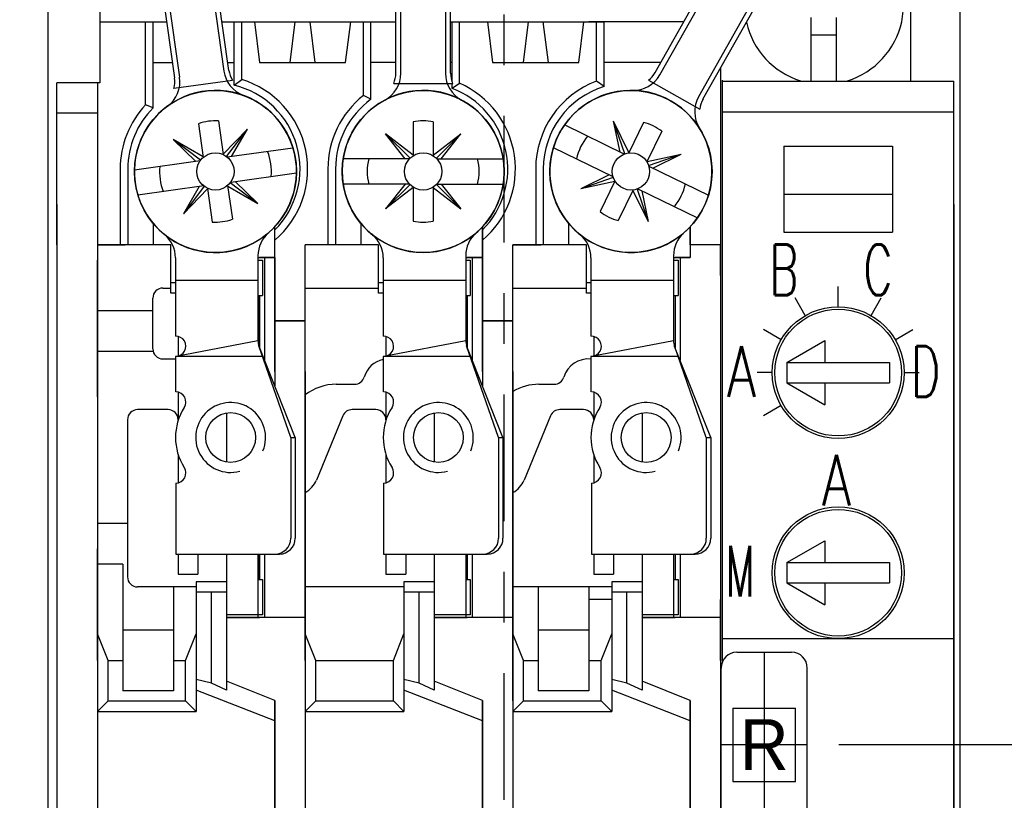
# Model space of a CAD drawing. Extents: x 860.4 to 878.3, y 114.8 to 126.1.
# Tile 4 of 9: x 862.6 to 864.5, y 119 to 120.5. Entities that reach past the tile are written whole.
import ezdxf
from ezdxf.enums import TextEntityAlignment as Align

# ---------------------------------------------------------------- set-up
doc = ezdxf.new("R2010")
doc.units = 0
doc.header["$LTSCALE"] = 4
doc.header["$MEASUREMENT"] = 0
doc.linetypes.add('CENTER', pattern=[2, 1.25, -0.25, 0.25, -0.25])
doc.layers.get('0').update_dxf_attribs({"linetype": 'CONTINUOUS'})
doc.layers.get('DEFPOINTS').update_dxf_attribs({"linetype": 'CONTINUOUS'})
for name, color, linetype in [('CENTER', 40, 'CENTER'), ('dim', 140, 'CONTINUOUS'), ('dim @ 1', 140, 'CONTINUOUS')]:
    doc.layers.add(name, color=color, linetype=linetype)
doc.styles.add('ROMANS', font='romans.shx')
doc.styles.get("Standard").update_dxf_attribs({"font": 'romans.shx'})
doc.styles.add('VELVET-H', font='VELVET-H.SHX')
doc.dimstyles.get("Standard").update_dxf_attribs({"dimtxt": 0.15, "dimasz": 0.15, "dimexe": 0.0625, "dimexo": 0.0625, "dimgap": 0.0625, "dimtad": 0, "dimtih": 1, "dimtoh": 1, "dimzin": 0, "dimdsep": 46, "dimtxsty": 'Standard', "dimcen": 0, "dimadec": 0, "dimazin": 0, "dimtfac": 1, "dimtofl": 0, "dimtmove": 0, "dimatfit": 3, "dimfxl": 0, "dimtolj": 1, "dimtzin": 0, "dimarcsym": 0})

# ---------------------------------------------------------------- blocks, each defined once
blk = doc.blocks.new('*D14')
at = {"layer": 'DEFPOINTS', "color": 0}
for p in [(863.7902, 123.7431), (863.9752, 117.6746), (865.6113, 117.6746)]:
    blk.add_point(p, dxfattribs=at)
at = {"layer": 'dim', "color": 0, "lineweight": -2}
for p, q in [((863.8527, 123.7431), (865.6738, 123.7431)), ((865.6113, 123.5931), (865.6113, 121.0232)), ((865.6113, 117.8246), (865.6113, 120.3946)), ((864.0377, 117.6746), (865.6738, 117.6746))]:
    blk.add_line(p, q, dxfattribs=at)
at = {"layer": 'dim', "color": 0}
for points in [[(865.5863, 123.5931), (865.6363, 123.5931), (865.6113, 123.7431)], [(865.5863, 117.8246), (865.6363, 117.8246), (865.6113, 117.6746)]]:
    blk.add_solid(points, dxfattribs=at)
at = {"layer": 'dim', "color": 0, "char_height": 0.15, "attachment_point": 5}
for s, insert in [('\\A1;6.07', (865.6113, 120.8464)), ('\\A1;[154.1]', (865.6113, 120.5321))]:
    blk.add_mtext(s, dxfattribs=dict(at, insert=insert))
blk = doc.blocks.new('*D15')
at = {"layer": 'DEFPOINTS', "color": 0}
for p in [(864.161, 119.0836, 0.08), (863.9752, 117.6746), (864.8777, 117.6746)]:
    blk.add_point(p, dxfattribs=at)
at = {"layer": 'dim', "color": 0, "lineweight": -2}
for p, q in [((864.2235, 119.0836), (864.9402, 119.0836)), ((864.8777, 118.9336), (864.8777, 118.6934)), ((864.8777, 117.8246), (864.8777, 118.0649)), ((864.0377, 117.6746), (864.9402, 117.6746))]:
    blk.add_line(p, q, dxfattribs=at)
at = {"layer": 'dim', "color": 0}
for points in [[(864.8527, 118.9336), (864.9027, 118.9336), (864.8777, 119.0836)], [(864.8527, 117.8246), (864.9027, 117.8246), (864.8777, 117.6746)]]:
    blk.add_solid(points, dxfattribs=at)
at = {"layer": 'dim', "color": 0, "char_height": 0.15, "attachment_point": 5}
for s, insert in [('\\A1;1.41', (864.8777, 118.5166)), ('\\A1;[35.8]', (864.8777, 118.2024))]:
    blk.add_mtext(s, dxfattribs=dict(at, insert=insert))
blk = doc.blocks.new('*D24')
at = {"layer": 'DEFPOINTS', "color": 0}
for p in [(863.4673, 117.7335), (863.6567, 117.6158)]:
    blk.add_point(p, dxfattribs=at)
at = {"layer": 'dim', "color": 0, "lineweight": -2}
for p, q in [((862.327, 118.3486), (862.477, 118.3486)), ((862.477, 118.3486), (863.3398, 117.8126))]:
    blk.add_line(p, q, dxfattribs=at)
at = {"layer": 'dim', "color": 0}
blk.add_solid([(863.353, 117.8339), (863.3267, 117.7914), (863.4673, 117.7335)], dxfattribs=at)
at = {"layer": 'dim', "color": 0, "insert": (861.4478, 118.3486), "char_height": 0.15, "attachment_point": 5}
blk.add_mtext('\\A1;{\\H0.66667x;MOUNTING HOLES\\PFOR 2X #10 SCREWS}', dxfattribs=at)

msp = doc.modelspace()

# ---------------------------------------------------------------- linework, layer by layer
for p, q in [((862.662, 123.5326), (862.662, 117.4776)), ((862.9126, 120.3991, 0.08), (862.8416, 120.9041, 0.08)), ((862.9396, 120.9111, 0.08), (863.0096, 120.4127, 0.08)), ((863.0195, 120.4141, 0.08), (862.9497, 120.9111, 0.08)), ((863.447, 120.9111, 0.08), (863.447, 120.4085, 0.08)), ((863.457, 120.4085, 0.08), (863.457, 120.9111, 0.08)), ((862.9225, 120.4005, 0.08), (862.8522, 120.9007, 0.08)), ((863.349, 120.4085, 0.08), (863.349, 120.8867, 0.08)), ((863.359, 120.4085, 0.08), (863.359, 120.8867, 0.08)), ((863.8611, 120.4101, 0.08), (864.1114, 120.8544, 0.08)), ((863.8698, 120.4052, 0.08), (864.12, 120.8492, 0.08)), ((864.1969, 120.8066, 0.08), (863.9465, 120.362, 0.08)), ((863.9552, 120.3571, 0.08), (864.2055, 120.8014, 0.08)), ((864.462, 120.6566), (864.462, 117.4776)), ((864.169, 120.3937), (864.169, 120.5186)), ((864.219, 120.3937), (864.219, 120.5186)), ((862.855, 120.3461, 2.155), (862.855, 120.5096, 2.155)), ((862.87, 120.347, 2.865), (862.87, 120.5096, 2.865)), ((863.03, 120.5096, 2.865), (863.03, 120.5096, 1.785)), ((863.03, 120.39, 2.865), (863.03, 120.5096, 2.865)), ((863.03, 120.5096, 2.865), (863.07, 120.5096, 2.865)), ((863.045, 120.3963, 2.155), (863.045, 120.5096, 2.155)), ((863.07, 120.5096), (863.08, 120.4296)), ((863.15, 120.5096), (863.14, 120.4296)), ((863.19, 120.4296), (863.18, 120.5096)), ((863.25, 120.4296), (863.26, 120.5096)), ((863.285, 120.3646, 2.155), (863.285, 120.5096, 2.155)), ((863.3, 120.5096, 2.865), (863.3, 120.5096, 1.785)), ((863.3, 120.3633, 2.865), (863.3, 120.5096, 2.865)), ((863.46, 120.5096, 2.865), (863.46, 120.5096, 1.785)), ((863.46, 120.3915, 2.865), (863.46, 120.5096, 2.865)), ((863.475, 120.3888, 2.155), (863.475, 120.5096, 2.155)), ((863.53, 120.5096), (863.54, 120.4296)), ((863.61, 120.5096), (863.6, 120.4296)), ((863.65, 120.4296), (863.64, 120.5096)), ((863.71, 120.4296), (863.72, 120.5096)), ((863.9172, 120.5096, 2.865), (863.73, 120.5096, 2.865)), ((863.745, 120.3929, 2.865), (863.745, 120.5096, 2.865)), ((863.76, 120.5096, 2.865), (863.76, 120.5096, 1.785)), ((863.76, 120.3821, 2.865), (863.76, 120.5096, 2.865)), ((864.219, 120.4836), (864.169, 120.4836)), ((862.87, 120.4296, 2.155), (862.9083, 120.4296, 2.155)), ((862.87, 120.3401, 2.155), (862.87, 120.4296, 2.155)), ((863.0173, 120.4296, 2.155), (863.03, 120.4296, 2.155)), ((863.03, 120.3849, 2.155), (863.03, 120.4296, 2.155)), ((863.08, 120.4296), (863.25, 120.4296)), ((863.349, 120.4296, 2.155), (863.3, 120.4296, 2.155)), ((863.3, 120.3571, 2.155), (863.3, 120.4296, 2.155)), ((863.46, 120.4296, 2.155), (863.457, 120.4296, 2.155)), ((863.46, 120.3915, 2.155), (863.46, 120.4296, 2.155)), ((863.54, 120.4296), (863.71, 120.4296)), ((863.8721, 120.4296, 2.155), (863.76, 120.4296, 2.155)), ((863.76, 120.3874, 2.155), (863.76, 120.4296, 2.155)), ((863.99, 120.4189, 2.155), (863.99, 120.0696, 2.155)), ((862.765, 120.3896), (862.68, 120.3896)), ((862.68, 120.0696, 2.865), (862.68, 120.3896, 2.865)), ((862.9112, 120.3787, 0.08), (863.0264, 120.3949, 0.08)), ((863.03, 120.3849, 2.155), (863.045, 120.3963)), ((863.03, 120.39, 2.155), (863.03, 120.39, 2.865)), ((863.3448, 120.3885, 0.08), (863.4612, 120.3885, 0.08)), ((863.46, 120.3787), (863.475, 120.3888)), ((863.46, 120.3787, 2.155), (863.46, 120.3885, 2.155)), ((863.46, 120.384, 2.865), (863.46, 120.3885, 2.865)), ((863.46, 120.384, 2.155), (863.46, 120.384, 2.865)), ((863.76, 120.3821, 2.865), (863.745, 120.3929)), ((863.76, 120.3874, 2.155), (863.76, 120.3874, 2.865)), ((863.8477, 120.3947, 0.08), (863.949, 120.3376, 0.08)), ((863.994, 119.248, 0.08), (863.994, 120.3946, 0.08)), ((863.994, 120.3926, 0.08), (864.45, 120.3926, 0.08)), ((864.45, 118.0696, 0.08), (864.45, 120.3926, 0.08)), ((863.3, 120.3571, 2.155), (863.285, 120.3646, 2.155)), ((863.3, 120.3633, 2.155), (863.3, 120.3633, 2.865)), ((862.87, 120.3401), (862.855, 120.3461)), ((862.87, 120.347, 2.865), (862.87, 120.347, 2.155)), ((863.3, 120.3571, 2.155), (863.3, 120.3571, 2.155)), ((862.76, 120.3296), (862.68, 120.3296)), ((863.994, 120.3326, 0.08), (864.45, 120.3326, 0.08)), ((862.9596, 120.3089, 0.08), (862.9689, 120.2424, 0.08)), ((862.9992, 120.3145, 0.08), (863.0085, 120.248, 0.08)), ((863.383, 120.3126, 0.08), (863.383, 120.2455, 0.08)), ((863.423, 120.3126, 0.08), (863.423, 120.2455, 0.08)), ((863.7997, 120.2489, 0.08), (863.6819, 120.3064, 0.08)), ((863.801, 120.2494, 0.08), (863.7789, 120.3137, 0.08)), ((863.809, 120.252, 0.08), (863.7789, 120.3137, 0.08)), ((863.7919, 120.2528, 0.08), (863.7789, 120.3137, 0.08)), ((863.838, 120.3115, 0.08), (863.8086, 120.2511, 0.08)), ((863.0084, 120.2489, 0.08), (863.0561, 120.2983, 0.08)), ((863.0151, 120.244, 0.08), (863.0561, 120.2983, 0.08)), ((863.0249, 120.2444, 0.08), (863.0561, 120.2983, 0.08)), ((863.3673, 120.2396, 0.08), (863.3289, 120.2887, 0.08)), ((863.383, 120.2465, 0.08), (863.3289, 120.2887, 0.08)), ((863.377, 120.2406, 0.08), (863.3289, 120.2887, 0.08)), ((863.423, 120.2465, 0.08), (863.4771, 120.2887, 0.08)), ((863.429, 120.2406, 0.08), (863.4771, 120.2887, 0.08)), ((863.4387, 120.2396, 0.08), (863.4771, 120.2887, 0.08)), ((863.8739, 120.2939, 0.08), (863.8445, 120.2336, 0.08)), ((862.9688, 120.2434, 0.08), (862.9094, 120.2777, 0.08)), ((862.9636, 120.2368, 0.08), (862.9094, 120.2777, 0.08)), ((862.9541, 120.2344, 0.08), (862.9094, 120.2777, 0.08)), ((864.1145, 120.2646, 0.08), (864.3295, 120.2646, 0.08)), ((864.1145, 120.2646, 0.08), (864.1145, 120.0946, 0.08)), ((864.3295, 120.2646, 0.08), (864.3295, 120.0946, 0.08)), ((863.0162, 120.2432, 0.08), (863.146, 120.2614, 0.08)), ((863.7778, 120.204, 0.08), (863.66, 120.2615, 0.08)), ((863.8449, 120.2345, 0.08), (863.9121, 120.2487, 0.08)), ((863.8478, 120.2266, 0.08), (863.9121, 120.2487, 0.08)), ((863.8561, 120.2214, 0.08), (863.9121, 120.2487, 0.08)), ((862.9628, 120.2356, 0.08), (862.833, 120.2174, 0.08)), ((863.376, 120.2396, 0.08), (863.245, 120.2396, 0.08)), ((863.43, 120.2396, 0.08), (863.561, 120.2396, 0.08)), ((863.8482, 120.2253, 0.08), (863.966, 120.1678, 0.08)), ((862.805, 120.2196), (862.805, 120.0712)), ((862.82, 120.2196), (862.82, 120.0712)), ((863.0232, 120.1936, 0.08), (863.153, 120.2119, 0.08)), ((863.215, 120.2196), (863.215, 120.0712)), ((863.23, 120.2196), (863.23, 120.0712)), ((863.625, 120.2196), (863.625, 120.0712)), ((863.64, 120.2196), (863.64, 120.0712)), ((863.7699, 120.2078, 0.08), (863.714, 120.1805, 0.08)), ((862.9698, 120.1861, 0.08), (862.84, 120.1679, 0.08)), ((862.9709, 120.1853, 0.08), (862.93, 120.131, 0.08)), ((862.9611, 120.1849, 0.08), (862.93, 120.131, 0.08)), ((863.0171, 120.1869, 0.08), (863.0265, 120.1204, 0.08)), ((863.0172, 120.1859, 0.08), (863.0767, 120.1516, 0.08)), ((863.0224, 120.1925, 0.08), (863.0767, 120.1516, 0.08)), ((863.0319, 120.1949, 0.08), (863.0767, 120.1516, 0.08)), ((863.376, 120.1896, 0.08), (863.245, 120.1896, 0.08)), ((863.3673, 120.1896, 0.08), (863.3289, 120.1406, 0.08)), ((863.377, 120.1886, 0.08), (863.3289, 120.1406, 0.08)), ((863.429, 120.1886, 0.08), (863.4771, 120.1406, 0.08)), ((863.43, 120.1896, 0.08), (863.561, 120.1896, 0.08)), ((863.4387, 120.1896, 0.08), (863.4771, 120.1406, 0.08)), ((863.7782, 120.2027, 0.08), (863.714, 120.1805, 0.08)), ((863.7811, 120.1948, 0.08), (863.714, 120.1805, 0.08)), ((863.7815, 120.1957, 0.08), (863.7521, 120.1353, 0.08)), ((862.9776, 120.1803, 0.08), (862.93, 120.131, 0.08)), ((862.9775, 120.1813, 0.08), (862.9868, 120.1148, 0.08)), ((863.383, 120.1828, 0.08), (863.3289, 120.1406, 0.08)), ((863.383, 120.1838, 0.08), (863.383, 120.1167, 0.08)), ((863.423, 120.1838, 0.08), (863.423, 120.1167, 0.08)), ((863.423, 120.1828, 0.08), (863.4771, 120.1406, 0.08)), ((863.8175, 120.1781, 0.08), (863.788, 120.1178, 0.08)), ((863.817, 120.1773, 0.08), (863.8471, 120.1156, 0.08)), ((863.825, 120.1799, 0.08), (863.8471, 120.1156, 0.08)), ((863.8263, 120.1804, 0.08), (863.9441, 120.1229, 0.08)), ((863.8342, 120.1765, 0.08), (863.8471, 120.1156, 0.08)), ((864.1145, 120.1696, 0.08), (864.3295, 120.1696, 0.08)), ((862.87, 120.1123, 1.975), (862.87, 120.0696, 1.975)), ((862.87, 120.1123, 2.155), (862.87, 120.0696, 2.155)), ((863.28, 120.1123, 1.975), (863.28, 120.0696, 1.975)), ((863.69, 120.1123, 1.975), (863.69, 120.0696, 1.975)), ((863.69, 120.1123, 2.155), (863.69, 120.0696, 2.155)), ((863.11, 120.0923, 2.155), (863.11, 120.1055, 2.155)), ((863.11, 120.0923, 2.155), (863.11, 120.0923, 2.865)), ((863.11, 119.9196, 2.865), (863.11, 120.0923, 2.865)), ((863.52, 120.1055, 1.975), (863.52, 120.0446, 1.975)), ((863.52, 120.0923, 2.155), (863.52, 120.1055, 2.155)), ((863.52, 120.0923, 2.865), (863.52, 120.0923, 2.155)), ((863.52, 119.9196, 2.865), (863.52, 120.0923, 2.865)), ((863.93, 120.1055, 1.975), (863.93, 120.0446, 1.975)), ((863.93, 120.0696, 2.155), (863.93, 120.1055, 2.155)), ((864.1145, 120.0946, 0.08), (864.3295, 120.0946, 0.08)), ((862.68, 120.0696, 2.985), (862.68, 120.0696, 2.865)), ((862.76, 120.0696, 2.865), (862.815, 120.0696, 2.865)), ((863.11, 120.0696, 1.975), (863.11, 120.0696, 1.973)), ((863.17, 119.9196, 2.865), (863.17, 120.0696, 2.865)), ((863.315, 119.9746, 1.8703), (863.315, 120.0696, 2.155)), ((863.58, 120.0696, 2.865), (863.58, 120.0696, 0.025)), ((863.725, 120.0696, -0.105), (863.58, 120.0696, -0.105)), ((863.58, 119.9196, 2.865), (863.58, 120.0696, 2.865)), ((863.58, 120.0696, 2.865), (863.635, 120.0696, 2.865)), ((863.93, 120.0696, 2.155), (863.93, 120.0696, 2.345)), ((863.99, 120.0696, 2.155), (863.93, 120.0696, 2.155)), ((863.99, 120.0696, 2.345), (863.93, 120.0696, 2.345)), ((863.99, 120.0696, 2.155), (863.99, 120.0696, 2.345)), ((862.9141, 120.0441, 0.08), (862.9141, 119.8896, 0.08)), ((863.077, 120.0483, 0.08), (863.077, 119.8806, 0.08)), ((863.077, 120.0396, 0.08), (863.086, 120.0396, 0.08)), ((863.09, 120.0446, 2.345), (863.08, 120.0446, 1.175)), ((863.086, 120.0396, 0.08), (863.086, 119.9696, 0.08)), ((863.3241, 120.0441, 0.08), (863.3241, 119.8896, 0.08)), ((863.487, 120.0483, 0.08), (863.487, 119.8806, 0.08)), ((863.487, 120.0396, 0.08), (863.496, 120.0396, 0.08)), ((863.5, 120.0446, 2.345), (863.49, 120.0446, 1.175)), ((863.496, 120.0396, 0.08), (863.496, 119.9696, 0.08)), ((863.7341, 120.0441, 0.08), (863.7341, 119.8896, 0.08)), ((863.897, 120.0483, 0.08), (863.897, 119.8806, 0.08)), ((863.897, 120.0396, 0.08), (863.906, 120.0396, 0.08)), ((863.91, 120.0446, 2.345), (863.9, 120.0446, 1.175)), ((863.906, 120.0396, 0.08), (863.906, 119.9696, 0.08)), ((863.077, 119.9996, 0.08), (862.9141, 119.9996, 0.08)), ((863.487, 119.9996, 0.08), (863.3241, 119.9996, 0.08)), ((863.897, 119.9996, 0.08), (863.7341, 119.9996, 0.08)), ((862.8895, 119.9846, 0.08), (862.905, 119.9846, 0.08)), ((862.9141, 119.9746), (862.905, 119.9746)), ((863.17, 119.9846, 0.08), (863.315, 119.9846, 0.08)), ((863.3241, 119.9746), (863.315, 119.9746)), ((863.58, 119.9846, 0.08), (863.725, 119.9846, 0.08)), ((863.7341, 119.9746), (863.725, 119.9746)), ((864.222, 119.9476, 0.08), (864.222, 119.9876, 0.08)), ((862.8695, 119.8646, 0.08), (862.8695, 119.9646, 0.08)), ((863.077, 119.9696, 0.08), (863.086, 119.9696, 0.08)), ((863.487, 119.9696, 0.08), (863.496, 119.9696, 0.08)), ((863.897, 119.9696, 0.08), (863.906, 119.9696, 0.08)), ((864.157, 119.9302, 0.08), (864.137, 119.9649, 0.08)), ((864.287, 119.9302, 0.08), (864.307, 119.9649, 0.08)), ((864.1094, 119.8826, 0.08), (864.0748, 119.9026, 0.08)), ((864.3346, 119.8826, 0.08), (864.3692, 119.9026, 0.08)), ((863.077, 119.8806, 0.08), (862.9185, 119.85, 0.08)), ((862.9195, 119.8896, 0.08), (862.9195, 119.8502, 0.08)), ((863.487, 119.8806, 0.08), (863.3285, 119.85, 0.08)), ((863.3295, 119.8896, 0.08), (863.3295, 119.8502, 0.08)), ((863.897, 119.8806, 0.08), (863.7385, 119.85, 0.08)), ((863.7395, 119.8896, 0.08), (863.7395, 119.8502, 0.08)), ((864.121, 119.8376, 0.08), (864.196, 119.8809, 0.08)), ((864.196, 119.8809, 0.08), (864.196, 119.8376, 0.08)), ((862.8701, 119.8596, 0.19), (862.76, 119.8596, 0.19)), ((863.1418, 119.6896, 0.08), (863.0787, 119.8704, 0.08)), ((863.1505, 119.6896, 0.08), (863.0792, 119.8692, 0.08)), ((863.5518, 119.6896, 0.08), (863.4887, 119.8704, 0.08)), ((863.5605, 119.6896, 0.08), (863.4892, 119.8692, 0.08)), ((863.9618, 119.6896, 0.08), (863.8987, 119.8704, 0.08)), ((863.9705, 119.6896, 0.08), (863.8992, 119.8692, 0.08)), ((862.8895, 119.8446, 0.08), (862.9141, 119.8446, 0.08)), ((863.086, 119.8496, 0.08), (862.9141, 119.8496, 0.08)), ((862.9141, 119.8496, 0.08), (862.9141, 119.7796, 0.08)), ((863.496, 119.8496, 0.08), (863.3241, 119.8496, 0.08)), ((863.3241, 119.8496, 0.08), (863.3241, 119.7796, 0.08)), ((863.906, 119.8496, 0.08), (863.7341, 119.8496, 0.08)), ((863.7341, 119.8496, 0.08), (863.7341, 119.7796, 0.08)), ((864.121, 119.8376, 0.08), (864.323, 119.8376, 0.08)), ((864.121, 119.8376, 0.08), (864.121, 119.7976, 0.08)), ((864.323, 119.8376, 0.08), (864.323, 119.7976, 0.08)), ((864.092, 119.8176, 0.08), (864.062, 119.8176, 0.08)), ((864.352, 119.8176, 0.08), (864.382, 119.8176, 0.08)), ((864.121, 119.7976, 0.08), (864.323, 119.7976, 0.08)), ((864.121, 119.7976, 0.08), (864.196, 119.7543, 0.08)), ((864.196, 119.7976, 0.08), (864.196, 119.7543, 0.08)), ((862.9195, 119.7791, 0.08), (862.9195, 119.7236, 0.08)), ((863.2315, 119.7946, 0.08), (863.2674, 119.7946, 0.08)), ((863.3295, 119.7791, 0.08), (863.3295, 119.7236, 0.08)), ((863.6315, 119.7946, 0.08), (863.6614, 119.7946, 0.08)), ((863.7395, 119.7791, 0.08), (863.7395, 119.7236, 0.08)), ((862.8995, 119.7446, 0.08), (862.8395, 119.7446, 0.08)), ((863.015, 119.7381, 0.08), (863.015, 119.6412, 0.08)), ((863.3095, 119.7446, 0.08), (863.2629, 119.7446, 0.08)), ((863.425, 119.7381, 0.08), (863.425, 119.6412, 0.08)), ((863.7195, 119.7446, 0.08), (863.6729, 119.7446, 0.08)), ((863.835, 119.7381, 0.08), (863.835, 119.6412, 0.08)), ((864.1094, 119.7526, 0.08), (864.0748, 119.7326, 0.08)), ((862.8195, 119.7246, 0.08), (862.8195, 119.4146, 0.08)), ((863.2444, 119.7323, 0.08), (863.1923, 119.6056, 0.08)), ((863.3295, 119.7246, 0.08), (863.3295, 119.7236, 0.08)), ((863.6544, 119.7323, 0.08), (863.6023, 119.6056, 0.08)), ((863.7395, 119.7246, 0.08), (863.7395, 119.7236, 0.08)), ((863.1418, 119.6896, 0.08), (863.1418, 119.4906, 0.08)), ((863.1418, 119.6896, 0.08), (863.1505, 119.6896, 0.08)), ((863.1505, 119.6896, 0.08), (863.1505, 119.4906, 0.08)), ((863.5518, 119.6896, 0.08), (863.5518, 119.4906, 0.08)), ((863.5518, 119.6896, 0.08), (863.5605, 119.6896, 0.08)), ((863.5605, 119.6896, 0.08), (863.5605, 119.4906, 0.08)), ((863.9618, 119.6896, 0.08), (863.9618, 119.4906, 0.08)), ((863.9618, 119.6896, 0.08), (863.9705, 119.6896, 0.08)), ((863.9705, 119.6896, 0.08), (863.9705, 119.4906, 0.08)), ((862.9195, 119.6557, 0.08), (862.9195, 119.6002, 0.08)), ((863.3295, 119.6557, 0.08), (863.3295, 119.6002, 0.08)), ((863.7395, 119.6557, 0.08), (863.7395, 119.6002, 0.08)), ((862.915, 119.5996, 0.08), (862.915, 119.4596, 0.08)), ((863.325, 119.5996, 0.08), (863.325, 119.4596, 0.08)), ((863.735, 119.5996, 0.08), (863.735, 119.4596, 0.08)), ((864.121, 119.4426, 0.08), (864.196, 119.4859, 0.08)), ((864.196, 119.4859, 0.08), (864.196, 119.4426, 0.08)), ((862.915, 119.4596, 0.08), (863.1195, 119.4596, 0.08)), ((862.9195, 119.4596, 0.08), (862.9195, 119.4196, 0.08)), ((862.9585, 119.4596, 0.08), (862.9585, 119.4196, 0.08)), ((863.015, 119.4596, 0.08), (863.015, 119.3286, 0.08)), ((863.077, 119.4596, 0.08), (863.077, 119.3346, 0.08)), ((863.325, 119.4596, 0.08), (863.5295, 119.4596, 0.08)), ((863.3295, 119.4596, 0.08), (863.3295, 119.4196, 0.08)), ((863.3685, 119.4596, 0.08), (863.3685, 119.4196, 0.08)), ((863.425, 119.4596, 0.08), (863.425, 119.3286, 0.08)), ((863.487, 119.4596, 0.08), (863.487, 119.3346, 0.08)), ((863.735, 119.4596, 0.08), (863.9395, 119.4596, 0.08)), ((863.7395, 119.4596, 0.08), (863.7395, 119.4196, 0.08)), ((863.7785, 119.4596, 0.08), (863.7785, 119.4196, 0.08)), ((863.835, 119.4596, 0.08), (863.835, 119.3286, 0.08)), ((863.897, 119.4596, 0.08), (863.897, 119.3346, 0.08)), ((864.121, 119.4426, 0.08), (864.323, 119.4426, 0.08)), ((864.121, 119.4426, 0.08), (864.121, 119.4026, 0.08)), ((864.323, 119.4426, 0.08), (864.323, 119.4026, 0.08)), ((862.9195, 119.4196, 0.08), (862.9585, 119.4196, 0.08)), ((863.077, 119.4096, 0.08), (863.086, 119.4096, 0.08)), ((863.086, 119.4096, 0.08), (863.086, 119.3396, 0.08)), ((863.3295, 119.4196, 0.08), (863.3685, 119.4196, 0.08)), ((863.487, 119.4096, 0.08), (863.496, 119.4096, 0.08)), ((863.496, 119.4096, 0.08), (863.496, 119.3396, 0.08)), ((863.7395, 119.4196, 0.08), (863.7785, 119.4196, 0.08)), ((863.897, 119.4096, 0.08), (863.906, 119.4096, 0.08)), ((863.906, 119.4096, 0.08), (863.906, 119.3396, 0.08)), ((862.955, 119.3946, 0.08), (862.8395, 119.3946, 0.08)), ((863.015, 119.4046), (862.955, 119.4046)), ((863.365, 119.3946, 0.08), (863.17, 119.3946, 0.08)), ((863.425, 119.4046), (863.365, 119.4046)), ((863.775, 119.3946, 0.08), (863.58, 119.3946, 0.08)), ((863.835, 119.4046), (863.775, 119.4046)), ((864.121, 119.4026, 0.08), (864.323, 119.4026, 0.08)), ((864.121, 119.4026, 0.08), (864.196, 119.3593, 0.08)), ((864.196, 119.4026, 0.08), (864.196, 119.3593, 0.08)), ((862.985, 119.2048, 0.265), (862.985, 119.3846, 0.265)), ((863.395, 119.2048, 0.265), (863.395, 119.3846, 0.265)), ((863.805, 119.2048, 0.265), (863.805, 119.3846, 0.265)), ((864.45, 119.3696, -0.025), (864.45, 119.3696, 0.775)), ((863.086, 119.3396, 0.08), (863.015, 119.3396, 0.08)), ((863.17, 119.3346, 2.865), (863.015, 119.3346, 2.865)), ((863.17, 119.3346, 2.445), (863.09, 119.3346, 2.445)), ((863.496, 119.3396, 0.08), (863.425, 119.3396, 0.08)), ((863.58, 119.3346, 2.865), (863.425, 119.3346, 2.865)), ((863.58, 119.3346, 2.445), (863.5, 119.3346, 2.445)), ((863.906, 119.3396, 0.08), (863.835, 119.3396, 0.08)), ((863.99, 119.3346, 2.865), (863.835, 119.3346, 2.865)), ((863.99, 119.3346, 2.445), (863.91, 119.3346, 2.445)), ((862.781, 119.2496), (862.76, 119.3021, -0.435)), ((862.91, 119.3095, 0.222), (862.81, 119.3095, 0.19)), ((862.9341, 119.2496), (862.955, 119.3021, -0.435)), ((863.191, 119.2496), (863.17, 119.3021, -0.435)), ((863.3441, 119.2496), (863.365, 119.3021, -0.435)), ((863.601, 119.2496), (863.58, 119.3021, -0.435)), ((863.73, 119.3095, 0.4841), (863.63, 119.3095, 0.4521)), ((863.7541, 119.2496), (863.775, 119.3021, -0.435)), ((863.994, 119.2926, 0.08), (864.45, 119.2926, 0.08)), ((864.022, 119.2656, 0.08), (864.13, 119.2656, 0.08)), ((862.76, 119.2496, -0.105), (862.76, 119.2496, 0.025)), ((862.781, 119.1696), (862.781, 119.2496)), ((862.9341, 119.1696), (862.9341, 119.2496)), ((863.17, 119.2496, -0.105), (863.17, 119.2496, 0.025)), ((863.191, 119.1696), (863.191, 119.2496)), ((863.3441, 119.1696), (863.3441, 119.2496)), ((863.58, 119.2496, -0.105), (863.58, 119.2496, 0.025)), ((863.601, 119.1696), (863.601, 119.2496)), ((863.7541, 119.1696), (863.7541, 119.2496)), ((863.99, 119.2496, 0.025), (863.99, 119.2496, -0.025)), ((863.991, 118.9326, 0.08), (863.991, 119.2346, 0.08)), ((864.161, 118.9326, 0.08), (864.161, 119.2346, 0.08)), ((862.985, 119.2048, 0.265), (862.955, 119.2121, 0.0539)), ((863.015, 119.1909), (862.985, 119.2048)), ((863.11, 119.1704), (863.015, 119.2085)), ((863.395, 119.2048, 0.265), (863.365, 119.2121, 0.0539)), ((863.425, 119.1909), (863.395, 119.2048)), ((863.52, 119.1704), (863.425, 119.2085)), ((863.805, 119.2048, 0.265), (863.775, 119.2121, 0.0539)), ((863.835, 119.1909), (863.805, 119.2048)), ((863.93, 119.1704), (863.835, 119.2085)), ((863.11, 119.1305), (862.955, 119.1906)), ((863.52, 119.1305), (863.365, 119.1906)), ((863.93, 119.1305), (863.775, 119.1906)), ((862.781, 119.1696), (862.76, 119.1487)), ((862.781, 119.1696), (862.9341, 119.1696)), ((862.9341, 119.1696), (862.955, 119.1487)), ((863.191, 119.1696), (863.17, 119.1487)), ((863.191, 119.1696), (863.3441, 119.1696)), ((863.3441, 119.1696), (863.365, 119.1487)), ((863.601, 119.1696), (863.58, 119.1487)), ((863.601, 119.1696), (863.7541, 119.1696)), ((863.7541, 119.1696), (863.775, 119.1487)), ((864.014, 119.1555, 0.08), (864.1377, 119.1555, 0.08)), ((864.014, 119.1555, 0.08), (864.014, 119.0109, 0.08)), ((864.1377, 119.0109, 0.08), (864.1377, 119.1555, 0.08)), ((862.76, 119.1487), (862.955, 119.1487)), ((863.17, 119.1487), (863.365, 119.1487)), ((863.58, 119.1487), (863.775, 119.1487)), ((864.014, 119.0109, 0.08), (864.1377, 119.0109, 0.08))]:
    msp.add_line(p, q)
at = {"extrusion": (1, -2.08046e-14, 6.51043e-16)}
msp.add_line((862.765, 120.6596, -0.115), (862.765, 120.3896, -0.115), dxfattribs=at)
at = {"extrusion": (-1, 2.10037e-14, 3.29076e-16)}
for p, q in [((864.365, 120.6596, -0.115), (864.365, 120.3926, -0.115)), ((864.365, 120.6596, 0.185), (864.365, 120.3926, 0.185)), ((862.68, 120.1496, -0.105), (862.68, 119.7696, -0.105)), ((863.93, 120.0696, 2.345), (863.93, 120.0446, 2.345)), ((863.99, 120.0696, 2.345), (863.99, 119.4296, 2.345)), ((863.09, 120.0446, 2.345), (863.09, 119.842, 2.345)), ((863.11, 120.0446, 2.345), (863.11, 120.0446, 1.975)), ((863.11, 120.0446, 2.345), (863.11, 119.7916, 2.345)), ((863.5, 120.0446, 2.345), (863.5, 119.842, 2.345)), ((863.52, 120.0446, 2.345), (863.52, 120.0446, 1.975)), ((863.52, 120.0446, 2.345), (863.52, 119.7916, 2.345)), ((863.91, 120.0446, 2.345), (863.91, 119.842, 2.345)), ((863.93, 120.0446, 2.345), (863.93, 120.0446, 1.975)), ((863.17, 119.8196, 2.345), (863.17, 119.4296, 2.345)), ((863.58, 119.8196, 2.345), (863.58, 119.4296, 2.345)), ((863.09, 119.4596, 2.345), (863.09, 119.3346, 2.345)), ((863.5, 119.4596, 2.345), (863.5, 119.3346, 2.345)), ((863.91, 119.4596, 2.345), (863.91, 119.3346, 2.345)), ((863.91, 119.3346, 2.445), (863.91, 119.3346, 2.345))]:
    msp.add_line(p, q, dxfattribs=at)
at = {"extrusion": (-1.65882e-14, -0.866025, 0.5)}
for p, q in [((862.765, 120.5096, 1.785), (862.897, 120.5096, 1.785)), ((863.0061, 120.5096, 1.785), (863.349, 120.5096, 1.785)), ((863.03, 120.5096, 1.785), (863.3, 120.5096, 1.785)), ((863.457, 120.5096, 1.785), (863.76, 120.5096, 1.785))]:
    msp.add_line(p, q, dxfattribs=at)
at = {"extrusion": (1, -1.68754e-14, 4.34221e-15)}
for p, q in [((862.76, 120.3896, 2.985), (862.76, 118.3699, 2.985)), ((862.68, 120.0696, 2.985), (862.68, 117.7996, 2.985)), ((863.17, 119.3346, 2.865), (863.17, 118.3699, 2.865)), ((863.58, 119.3346, 2.865), (863.58, 118.3699, 2.865)), ((863.99, 119.3346, 2.865), (863.99, 118.3596, 2.865)), ((863.11, 119.1704, 2.865), (863.11, 118.8096, 2.865)), ((863.52, 119.1704, 2.865), (863.52, 118.8096, 2.865)), ((863.93, 119.1704, 2.865), (863.93, 118.8096, 2.865))]:
    msp.add_line(p, q, dxfattribs=at)
at = {"extrusion": (-1, 2.08199e-14, 3.29076e-16)}
for p, q in [((863.99, 120.1496, 1.892), (863.99, 120.0696, 1.892)), ((864.45, 120.1496, 2.072), (864.45, 120.0696, 2.072)), ((864.45, 120.0696, 0.775), (864.45, 119.3696, 0.775)), ((863.99, 120.0096, 0.605), (863.99, 119.3696, 0.605)), ((863.9, 119.9696, 0.605), (863.9, 119.8672, 0.605)), ((863.9, 119.4596, 0.605), (863.9, 119.4096, 0.605))]:
    msp.add_line(p, q, dxfattribs=at)
at = {"extrusion": (-1, 2.08199e-14, 4.82166e-16)}
for p, q in [((864.45, 120.1496, -0.105), (864.45, 119.9796, -0.105)), ((863.99, 120.0696, 1.892), (863.99, 120.0696, 0.025))]:
    msp.add_line(p, q, dxfattribs=at)
at = {"extrusion": (-2.06361e-14, -1, -1.09979e-14)}
for p, q in [((863.11, 120.0446, 1.975), (863.11, 120.1055, 1.975)), ((862.905, 119.9946, 1.975), (862.905, 120.0696, 1.975)), ((863.725, 119.9946, 1.975), (863.725, 120.0696, 1.975)), ((862.76, 119.7696, -0.105), (862.76, 120.0396, -0.105)), ((863.077, 120.0446, 1.175), (863.08, 120.0446, 1.175)), ((863.077, 120.0446, 1.975), (863.11, 120.0446, 1.975)), ((863.487, 120.0446, 1.175), (863.49, 120.0446, 1.175)), ((863.487, 120.0446, 1.975), (863.52, 120.0446, 1.975)), ((863.897, 120.0446, 1.175), (863.9, 120.0446, 1.175)), ((863.897, 120.0446, 1.975), (863.93, 120.0446, 1.975)), ((862.9141, 119.9946, 1.975), (862.905, 119.9946, 1.975)), ((863.3241, 119.9946, 1.975), (863.315, 119.9946, 1.975)), ((863.7341, 119.9946, 1.975), (863.725, 119.9946, 1.975)), ((863.08, 119.9696, 1.175), (863.08, 119.8672, 1.175)), ((863.49, 119.9696, 1.175), (863.49, 119.8672, 1.175)), ((862.76, 119.2496, -0.105), (862.76, 119.4696, -0.105)), ((863.08, 119.4596, 1.175), (863.08, 119.4096, 1.175)), ((863.49, 119.4596, 1.175), (863.49, 119.4096, 1.175)), ((863.9, 119.4596, 1.175), (863.9, 119.4096, 1.175))]:
    msp.add_line(p, q, dxfattribs=at)
at = {"extrusion": (-1, 2.22823e-14, 8.80285e-16)}
for p, q in [((862.905, 120.0696, -0.025), (862.76, 120.0696, -0.025)), ((863.99, 120.0096, 0.605), (863.99, 120.0096, 0.025))]:
    msp.add_line(p, q, dxfattribs=at)
at = {"extrusion": (1, -1.68754e-14, 3.94746e-15)}
for p, q in [((862.7609, 120.0696, 2.985), (862.76, 120.0696, 2.985)), ((863.11, 119.9196, 2.865), (863.17, 119.9196, 2.865)), ((863.52, 119.9196, 2.865), (863.58, 119.9196, 2.865)), ((863.11, 118.8396, 0.625), (863.11, 119.1696, 0.625)), ((863.52, 118.8396, 0.625), (863.52, 119.1696, 0.625)), ((863.93, 118.8396, 0.625), (863.93, 119.1696, 0.625))]:
    msp.add_line(p, q, dxfattribs=at)
at = {"extrusion": (-1, 2.36042e-14, 4.82166e-16)}
for p, q in [((862.905, 119.9746, 0.025), (862.905, 120.0696, 0.025)), ((863.58, 119.9946, 0.025), (863.58, 120.0696, 0.025)), ((863.725, 119.9746, 0.025), (863.725, 120.0696, 0.025)), ((863.99, 120.0096, 0.025), (863.99, 120.0696, 0.025)), ((864.45, 119.6796, -0.105), (864.45, 118.5296, -0.105)), ((863.17, 119.2496, 0.025), (863.17, 119.3846, 0.025)), ((863.58, 119.1696, 0.025), (863.58, 119.3846, 0.025)), ((863.99, 119.2496, 0.025), (863.99, 119.3696, 0.025)), ((864.45, 119.3696, -0.025), (864.45, 118.5296, -0.025)), ((863.58, 119.3346, 2.865), (863.58, 119.3346, 2.445)), ((863.99, 119.3346, 2.865), (863.99, 119.3346, 2.445)), ((863.99, 119.2496, -0.025), (863.99, 118.5296, -0.025))]:
    msp.add_line(p, q, dxfattribs=at)
at = {"extrusion": (-1.68754e-14, -1, 2.78426e-15)}
for p, q in [((863.315, 120.0696, 2.155), (863.17, 120.0696, 2.155)), ((863.635, 120.0696, 2.155), (863.635, 120.0696, 2.865)), ((863.69, 120.0696, 2.155), (863.635, 120.0696, 2.155))]:
    msp.add_line(p, q, dxfattribs=at)
at = {"extrusion": (-1, 2.0016e-14, 1.45304e-16)}
msp.add_line((864.45, 120.0696, 0.775), (864.45, 120.0696, 2.072), dxfattribs=at)
at = {"extrusion": (-1, 2.08199e-14, 6.81225e-16)}
for p, q in [((863.11, 120.0446, 2.345), (863.09, 120.0446, 2.345)), ((863.52, 120.0446, 2.345), (863.5, 120.0446, 2.345)), ((863.93, 120.0446, 2.345), (863.91, 120.0446, 2.345)), ((863.17, 119.9196, 2.445), (863.11, 119.9196, 2.445)), ((863.58, 119.9196, 2.445), (863.52, 119.9196, 2.445))]:
    msp.add_line(p, q, dxfattribs=at)
at = {"extrusion": (1, -2.08199e-14, -3.29076e-16)}
for p, q in [((863.17, 119.8496, 0.235), (863.17, 119.9946, 0.235)), ((863.58, 119.8496, 0.255), (863.58, 119.9946, 0.255)), ((863.08, 119.8672, 0.235), (863.08, 119.9696, 0.235)), ((863.49, 119.8668, 0.255), (863.49, 119.9696, 0.255))]:
    msp.add_line(p, q, dxfattribs=at)
at = {"extrusion": (0, -3.4184e-64, -1)}
for p, q in [((862.8695, 119.9396, 0.18), (862.76, 119.9396, 0.18)), ((862.8195, 119.5196, 0.18), (862.76, 119.5196, 0.18)), ((862.81, 119.4396, 0.18), (862.76, 119.4396, 0.18)), ((863.775, 119.3696, 0.18), (863.73, 119.3696, 0.18))]:
    msp.add_line(p, q, dxfattribs=at)
at = {"extrusion": (-2.46165e-15, 0.087156, 0.996195)}
for p, q in [((863.11, 119.9196, 2.445), (863.11, 119.9196, 2.865)), ((863.17, 119.9196, 2.445), (863.17, 119.9196, 2.865)), ((863.52, 119.9196, 2.445), (863.52, 119.9196, 2.865)), ((863.58, 119.9196, 2.445), (863.58, 119.9196, 2.865))]:
    msp.add_line(p, q, dxfattribs=at)
at = {"extrusion": (1, -1.40911e-14, 3.94746e-15)}
for p, q in [((863.17, 119.5296, 0.435), (863.17, 119.8496, 0.435)), ((863.58, 119.5296, 0.435), (863.58, 119.8496, 0.435))]:
    msp.add_line(p, q, dxfattribs=at)
at = {"extrusion": (1, -2.36042e-14, -3.29076e-16)}
for p, q in [((863.17, 119.3846, 0.235), (863.17, 119.5296, 0.235)), ((863.58, 119.3846, 0.255), (863.58, 119.5296, 0.255)), ((863.08, 119.4096, 0.235), (863.08, 119.4596, 0.235)), ((863.49, 119.4096, 0.255), (863.49, 119.4596, 0.255))]:
    msp.add_line(p, q, dxfattribs=at)
at = {"extrusion": (-1, 2.37879e-14, 3.29076e-16)}
for p, q in [((862.68, 119.4696, -0.105), (862.68, 118.1796, -0.105)), ((863.015, 119.3346, 2.865), (863.015, 119.3346, 1.175)), ((863.425, 119.3346, 2.865), (863.425, 119.3346, 1.175)), ((863.835, 119.3346, 2.865), (863.835, 119.3346, 1.175))]:
    msp.add_line(p, q, dxfattribs=at)
at = {"extrusion": (-1, 0, 1.83939e-22)}
for p, q in [((862.81, 119.4396, 0.19), (862.81, 119.1896, 0.19)), ((862.91, 119.3946, 0.25), (862.91, 119.1896, 0.25)), ((863.63, 119.3946, 0.25), (863.63, 119.1896, 0.25)), ((863.73, 119.3946, 0.19), (863.73, 119.1896, 0.19)), ((863.73, 119.2703, 0.25), (863.73, 119.1896, 0.25)), ((862.91, 119.2496, 0.19), (862.91, 119.1896, 0.19)), ((863.63, 119.2496, 0.19), (863.63, 119.1896, 0.19))]:
    msp.add_line(p, q, dxfattribs=at)
at = {"extrusion": (-2.34204e-14, -1, -1.47103e-14)}
for p, q in [((862.955, 119.4046, 1.975), (862.955, 119.1487, 1.975)), ((863.365, 119.4046, 1.975), (863.365, 119.1487, 1.975)), ((863.775, 119.4046, 1.975), (863.775, 119.1487, 1.975)), ((863.015, 119.3846, 1.975), (862.955, 119.3846, 1.975)), ((863.015, 119.3846, 1.175), (863.015, 119.3346, 1.175)), ((863.015, 119.3846, 1.975), (863.015, 119.1909, 1.975)), ((863.425, 119.3846, 1.975), (863.365, 119.3846, 1.975)), ((863.425, 119.3846, 1.175), (863.425, 119.3346, 1.175)), ((863.425, 119.3846, 1.975), (863.425, 119.1909, 1.975)), ((863.835, 119.3846, 1.975), (863.775, 119.3846, 1.975)), ((863.835, 119.3846, 1.175), (863.835, 119.3346, 1.175)), ((863.835, 119.3846, 1.975), (863.835, 119.1909, 1.975)), ((863.015, 119.3346, 1.175), (863.08, 119.3346, 1.175)), ((863.015, 119.3346, 2.865), (863.015, 119.2064, 2.865)), ((863.425, 119.3346, 1.175), (863.49, 119.3346, 1.175)), ((863.425, 119.3346, 2.865), (863.425, 119.2064, 2.865)), ((863.835, 119.3346, 1.175), (863.9, 119.3346, 1.175)), ((863.835, 119.3346, 2.865), (863.835, 119.2064, 2.865)), ((863.91, 119.3346, 2.345), (863.9, 119.3346, 1.175))]:
    msp.add_line(p, q, dxfattribs=at)
at = {"extrusion": (1, 2.78426e-15, 3.94746e-15)}
msp.add_line((863.99, 119.3696, 0.605), (863.99, 119.3696, 0.025), dxfattribs=at)
at = {"extrusion": (-1, 3.56438e-09, -9.20651e-39)}
for p, q in [((862.91, 119.3496, 0.18), (862.91, 119.2496, 0.18)), ((863.63, 119.3496, 0.18), (863.63, 119.2496, 0.18)), ((862.91, 119.1896, 0.19), (862.81, 119.1896, 0.19)), ((862.91, 119.1896, 0.25), (862.81, 119.1896, 0.25)), ((862.91, 119.1896, 0.19), (862.91, 119.1896, 0.25)), ((863.63, 119.1896, 0.19), (863.63, 119.1896, 0.25)), ((863.73, 119.1896, 0.25), (863.63, 119.1896, 0.25)), ((863.73, 119.1896, 0.19), (863.63, 119.1896, 0.19)), ((863.73, 119.1896, 0.19), (863.73, 119.1896, 0.25))]:
    msp.add_line(p, q, dxfattribs=at)
at = {"extrusion": (-2.44923e-14, -1, -1.46736e-14)}
for p, q in [((862.76, 119.2496, 0.025), (862.76, 119.1696, 0.025)), ((863.17, 119.2496, 0.025), (863.17, 119.1696, 0.025)), ((863.58, 119.2496, 0.025), (863.58, 119.1696, 0.025))]:
    msp.add_line(p, q, dxfattribs=at)
at = {"extrusion": (-1, 2.50665e-14, 8.80285e-16)}
for p, q in [((862.781, 119.2496, 0.025), (862.81, 119.2496, 0.025)), ((862.91, 119.2496, 0.025), (862.9341, 119.2496, 0.025)), ((863.191, 119.2496, 0.025), (863.3441, 119.2496, 0.025)), ((863.601, 119.2496, 0.025), (863.63, 119.2496, 0.025)), ((863.73, 119.2496, 0.025), (863.7541, 119.2496, 0.025))]:
    msp.add_line(p, q, dxfattribs=at)
for centre, radius in [((862.993, 120.2146, 0.08), 0.16), ((863.403, 120.2146, 0.08), 0.16), ((863.813, 120.2146, 0.08), 0.16), ((862.993, 120.2146, 0.08), 0.0368), ((863.403, 120.2146, 0.08), 0.0368), ((863.813, 120.2146, 0.08), 0.0368), ((864.222, 119.8176, 0.08), 0.13), ((864.222, 119.8176, 0.08), 0.125), ((863.023, 119.6896, 0.08), 0.0491), ((863.433, 119.6896, 0.08), 0.0491), ((863.843, 119.6896, 0.08), 0.0491), ((864.222, 119.4226, 0.08), 0.13), ((864.222, 119.4226, 0.08), 0.125)]:
    msp.add_circle(centre, radius)
for centre, radius, start, end in [((864.194, 120.5436), 0.157, 287.2199, 108.5125), ((864.194, 120.5436), 0.157, 192.7053, 252.7801), ((862.863, 120.3921, 0.08), 0.06, 306.2115, 8), ((862.863, 120.3921, 0.08), 0.05, 344.4218, 8), ((863.069, 120.4211, 0.08), 0.06, 188, 249.7885), ((863.069, 120.4211, 0.08), 0.05, 188, 211.5782), ((863.299, 120.4085, 0.08), 0.06, 298.2115, 360), ((863.299, 120.4085, 0.08), 0.05, 336.4218, 360), ((863.507, 120.4085, 0.08), 0.06, 180, 241.7885), ((863.507, 120.4085, 0.08), 0.05, 180, 203.5782), ((863.8175, 120.4346, 0.08), 0.06, 268.8204, 330.6089), ((863.8175, 120.4346, 0.08), 0.05, 307.0307, 330.6089), ((862.99, 120.2196), 0.17, 314.9009, 76.391), ((862.99, 120.2196), 0.185, 310.4398, 72.7047), ((863.4, 120.2196), 0.185, 310.4398, 66.0835), ((863.81, 120.2196), 0.185, 110.57, 180), ((863.81, 120.2196), 0.17, 107.1046, 180), ((862.993, 120.2146, 0.08), 0.16, 310.8852, 230.8393), ((862.993, 120.2146, 0.08), 0.16, 126.2115, 69.7885), ((863.4, 120.2196), 0.185, 128.4347, 180), ((863.403, 120.2146, 0.08), 0.16, 310.8852, 230.8393), ((863.4, 120.2196), 0.17, 314.9009, 69.3327), ((863.813, 120.2146, 0.08), 0.16, 310.8852, 230.8393), ((863.813, 120.2146, 0.08), 0.16, 92.2115, 35.7885), ((863.9988, 120.3325, 0.08), 0.06, 150.6089, 212.3974), ((862.99, 120.2196), 0.185, 136.8637, 180), ((862.99, 120.2196), 0.17, 134.9009, 180), ((863.4, 120.2196), 0.17, 126.0319, 180), ((863.403, 120.2146, 0.08), 0.16, 118.2115, 61.7885), ((863.9988, 120.3325, 0.08), 0.05, 150.6089, 174.1871), ((862.993, 120.2146, 0.08), 0.1, 86.463, 109.537), ((863.403, 120.2146, 0.08), 0.1, 78.463, 101.537), ((863.813, 120.2146, 0.08), 0.1, 52.463, 75.537), ((863.813, 120.2146, 0.08), 0.1104, 140.9093, 167.0907), ((862.993, 120.2146, 0.08), 0.1104, 354.9093, 21.0907), ((862.993, 120.2146, 0.08), 0.1104, 174.9093, 201.0907), ((863.403, 120.2146, 0.08), 0.1104, 166.9093, 193.0907), ((863.403, 120.2146, 0.08), 0.1104, 346.9093, 13.0907), ((863.813, 120.2146, 0.08), 0.1104, 320.9093, 347.0907), ((863.813, 120.2146, 0.08), 0.1, 232.463, 255.537), ((862.993, 120.2146, 0.08), 0.1, 266.463, 289.537), ((863.403, 120.2146, 0.08), 0.1, 258.463, 281.537), ((862.8541, 120.0441, 0.08), 0.06, 0, 50.8393), ((863.137, 120.0483, 0.08), 0.06, 130.8852, 180), ((863.2641, 120.0441, 0.08), 0.06, 0, 50.8393), ((863.547, 120.0483, 0.08), 0.06, 130.8852, 180), ((863.6741, 120.0441, 0.08), 0.06, 0, 50.8393), ((863.957, 120.0483, 0.08), 0.06, 130.8852, 180), ((862.8895, 119.9646, 0.08), 0.02, 90, 180), ((862.9147, 119.8696, 0.08), 0.02, 270.7788, 91.8841), ((863.108, 119.8806, 0.08), 0.031, 180, 201.6496), ((863.3247, 119.8696, 0.08), 0.02, 270.7788, 91.8841), ((863.518, 119.8806, 0.08), 0.031, 180, 201.6496), ((863.7347, 119.8696, 0.08), 0.02, 270.7788, 91.8841), ((863.928, 119.8806, 0.08), 0.031, 180, 201.6496), ((862.8895, 119.8646, 0.08), 0.02, 180, 270), ((863.3345, 119.7946, 0.08), 0.05, 102.0339, 163.3985), ((863.7285, 119.7946, 0.08), 0.05, 83.5976, 163.3985), ((863.2674, 119.8146, 0.08), 0.02, 270, 343.3985), ((863.6614, 119.8146, 0.08), 0.02, 270, 343.3985), ((862.9147, 119.7596, 0.08), 0.02, 327.1165, 89.2212), ((863.2315, 119.6946, 0.08), 0.1, 90, 127.926), ((863.3247, 119.7596, 0.08), 0.02, 327.1165, 89.2212), ((863.6315, 119.6946, 0.08), 0.1, 90, 120.9736), ((863.7347, 119.7596, 0.08), 0.02, 327.1165, 89.2212), ((863.023, 119.6896, 0.08), 0.069, 337.7128, 285.1255), ((863.433, 119.6896, 0.08), 0.069, 337.7128, 285.1255), ((863.843, 119.6896, 0.08), 0.069, 337.7128, 285.1255), ((862.8395, 119.7246, 0.08), 0.02, 90, 180), ((862.8995, 119.7246, 0.08), 0.02, 0, 90), ((863.023, 119.6896, 0.08), 0.1089, 147.1165, 212.8835), ((863.2629, 119.7246, 0.08), 0.02, 90, 157.6199), ((863.3095, 119.7246, 0.08), 0.02, 0, 90), ((863.433, 119.6896, 0.08), 0.1089, 147.1165, 212.8835), ((863.6729, 119.7246, 0.08), 0.02, 90, 157.6199), ((863.7195, 119.7246, 0.08), 0.02, 0, 90), ((863.843, 119.6896, 0.08), 0.1089, 147.1165, 212.8835), ((862.9147, 119.6196, 0.08), 0.02, 270.7788, 32.8835), ((863.3247, 119.6196, 0.08), 0.02, 270.7788, 32.8835), ((863.7347, 119.6196, 0.08), 0.02, 270.7788, 32.8835), ((863.146, 119.6246, 0.08), 0.05, 298.6717, 337.6199), ((863.556, 119.6246, 0.08), 0.05, 298.6717, 337.6199), ((863.1108, 119.4906, 0.08), 0.031, 270, 0), ((863.1195, 119.4906, 0.08), 0.031, 270, 0), ((863.5208, 119.4906, 0.08), 0.031, 270, 0), ((863.5295, 119.4906, 0.08), 0.031, 270, 0), ((863.9308, 119.4906, 0.08), 0.031, 270, 0), ((863.9395, 119.4906, 0.08), 0.031, 270, 0), ((862.8395, 119.4146, 0.08), 0.02, 180, 270), ((864.022, 119.2346, 0.08), 0.031, 90, 180), ((864.13, 119.2346, 0.08), 0.031, 360, 90)]:
    msp.add_arc(centre, radius, start, end)
at = {"extrusion": (1, 2.78426e-15, 3.94746e-15)}
for centre in [(119.8196, 2.445, 863.11), (119.8196, 2.445, 863.17), (119.8196, 2.445, 863.52), (119.8196, 2.445, 863.58)]:
    msp.add_arc(centre, 0.1, 270, 360, dxfattribs=at)
at = {"extrusion": (-1, 2.36042e-14, 4.82166e-16)}
for centre in [(-119.4304, 2.4408, -863.09), (-119.4304, 2.4408, -863.17), (-119.4304, 2.4408, -863.5), (-119.4304, 2.4408, -863.58), (-119.4304, 2.4408, -863.91), (-119.4304, 2.4408, -863.99)]:
    msp.add_arc(centre, 0.0958, 270.4474, 2.4902, dxfattribs=at)
at = {"layer": 'CENTER', "ltscale": 0.05}
msp.add_line((863.562, 124.1746), (863.562, 117.1504), dxfattribs=at)
at = {"layer": 'CENTER'}
for p, q in [((864.076, 119.2656, 0.08), (864.076, 118.9016, 0.08)), ((863.991, 119.0836, 0.08), (864.161, 119.0836, 0.08))]:
    msp.add_line(p, q, dxfattribs=at)

# ---------------------------------------------------------------- texts
at = {"style": 'ROMANS'}
for s, width, p, p2 in [('B', 0.673822, (864.0858, 119.9704, 0.08), (864.1436, 119.9704, 0.08)), ('C', 0.673822, (864.2716, 119.9704, 0.08), (864.3293, 119.9704, 0.08)), ('A', 0.713459, (864.0021, 119.7695, 0.08), (864.0599, 119.7695, 0.08)), ('D', 0.673822, (864.3656, 119.7695, 0.08), (864.4234, 119.7695, 0.08)), ('A', 0.713459, (864.19, 119.5551, 0.08), (864.2478, 119.5551, 0.08)), ('M', 0.60644, (863.9998, 119.3756, 0.08), (864.0576, 119.3756, 0.08))]:
    msp.add_text(s, height=0.1, dxfattribs=dict(at, width=width)).set_placement(p, p2, align=Align.FIT)
at = {"style": 'VELVET-H'}
msp.add_text('R', height=0.1, dxfattribs=at).set_placement((864.076, 119.0336, 0.08), align=Align.CENTER)

# ---------------------------------------------------------------- dimensions: what is measured, and where the dimension line sits
at = {"layer": 'dim @ 1'}
for base, p1, picture, middle in [((865.6113, 117.6746), (863.7902, 123.7431), '*D14', (865.6113, 120.7089)), ((864.8777, 117.6746), (864.161, 119.0836, 0.08), '*D15', (864.8777, 118.3791))]:
    dim = msp.add_linear_dim(base=base, p1=p1, p2=(863.9752, 117.6746), angle=90, dimstyle='Standard', override={"dimscale": 1, "dimpost": '\\X', "dimtix": 0, "dimtofl": 0, "dimtmove": 0, "dimatfit": 3}, dxfattribs=at)
    dim.commit()
    dim.dimension.update_dxf_attribs({"geometry": picture, "text_midpoint": middle})
dim = msp.add_diameter_dim_2p(p1=(863.6567, 117.6158), p2=(863.4673, 117.7335), text='{\\H0.66667x;MOUNTING HOLES\\PFOR 2X #10 SCREWS}', dimstyle='Standard', override={"dimscale": 1, "dimpost": '\\X', "dimtix": 0, "dimtofl": 0, "dimtmove": 0, "dimatfit": 3}, dxfattribs=at)
dim.commit()
dim.dimension.update_dxf_attribs({"geometry": '*D24', "text_midpoint": (861.4478, 118.3486), "dimtype": 131})

doc.saveas('drawing.dxf')
